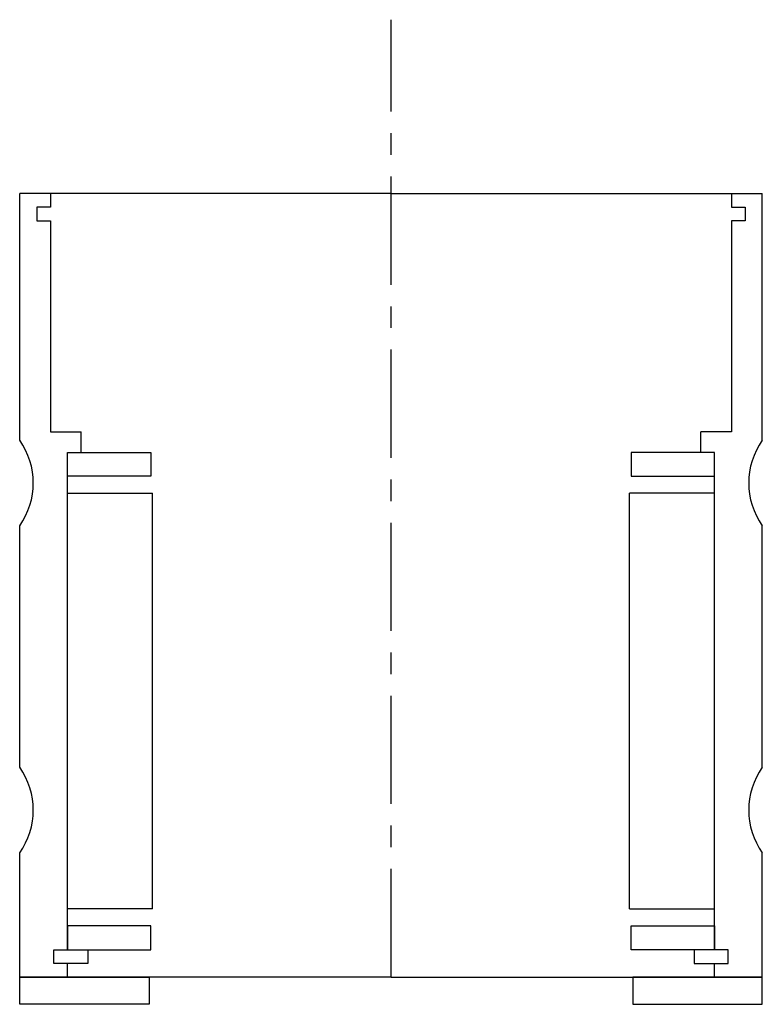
# Model space of a CAD drawing. Header units: millimetres. Extents: x -55 to 54, y -4 to 140.
import ezdxf

# ---------------------------------------------------------------- set-up
doc = ezdxf.new("R2010")
doc.units = ezdxf.units.MM
doc.header["$LTSCALE"] = 0.5
doc.header["$MEASUREMENT"] = 0
doc.linetypes.add('CENTER', pattern=[50.8, 31.75, -6.35, 6.35, -6.35])
doc.layers.get('0').update_dxf_attribs({"linetype": 'CONTINUOUS'})
doc.layers.add('Center', color=1, linetype='CENTER')

msp = doc.modelspace()

# ---------------------------------------------------------------- linework, layer by layer
for p, q in [((-54.5, 78.78), (-54.5, 115)), ((-50, 115), (-54.5, 115)), ((0, 115), (-50, 115)), ((-50, 115), (-50, 113)), ((0, 115), (50, 115)), ((50, 115), (54.5, 115)), ((50, 115), (50, 113)), ((54.5, 78.78), (54.5, 115)), ((-52, 113), (-52, 111)), ((-50, 113), (-52, 113)), ((50, 113), (52, 113)), ((52, 113), (52, 111)), ((-52, 111), (-50, 111)), ((-50, 111), (-50, 80)), ((50, 111), (50, 80)), ((52, 111), (50, 111)), ((-50, 80), (-45.5, 80)), ((-45.5, 77), (-45.5, 80)), ((50, 80), (45.5, 80)), ((45.5, 77), (45.5, 80)), ((-47.5, 4), (-47.5, 77)), ((-47.5, 77), (-35.25, 77)), ((-47.5, 73.5), (-47.5, 77)), ((-47.5, 77), (-45.5, 77)), ((-35.25, 77), (-35.25, 73.5)), ((47.5, 77), (35.25, 77)), ((35.25, 77), (35.25, 73.5)), ((47.5, 77), (45.5, 77)), ((47.5, 4), (47.5, 77)), ((47.5, 73.5), (47.5, 77)), ((-35.25, 73.5), (-47.5, 73.5)), ((35.25, 73.5), (47.5, 73.5)), ((-47.5, 10), (-47.5, 71)), ((-47.5, 71), (-35, 71)), ((-35, 10), (-35, 71)), ((35, 10), (35, 71)), ((47.5, 71), (35, 71)), ((47.5, 10), (47.5, 71)), ((-54.5, 30.78), (-54.5, 66.22)), ((54.5, 30.78), (54.5, 66.22)), ((-54.5, 0), (-54.5, 18.22)), ((54.5, 0), (54.5, 18.22)), ((-35, 10), (-47.5, 10)), ((35, 10), (47.5, 10)), ((-35.25, 7.5), (-47.5, 7.5)), ((-47.5, 7.5), (-47.5, 4)), ((-35.25, 4), (-35.25, 7.5)), ((35.25, 7.5), (47.5, 7.5)), ((35.25, 4), (35.25, 7.5)), ((47.5, 7.5), (47.5, 4)), ((-49.5, 4), (-44.5, 4)), ((-49.5, 2), (-49.5, 4)), ((-49.5, 2), (-49.5, 4)), ((-49.5, 4), (-47.5, 4)), ((-47.5, 4), (-35.25, 4)), ((-44.5, 4), (-44.5, 2)), ((47.5, 4), (35.25, 4)), ((49.5, 4), (44.5, 4)), ((44.5, 4), (44.5, 2)), ((49.5, 4), (47.5, 4)), ((49.5, 2), (49.5, 4)), ((49.5, 2), (49.5, 4)), ((-44.5, 2), (-49.5, 2)), ((-47.5, 2), (-49.5, 2)), ((-47.5, 0), (-47.5, 2)), ((44.5, 2), (49.5, 2)), ((47.5, 2), (49.5, 2)), ((47.5, 0), (47.5, 2)), ((-54.5, 0), (-35.5, 0)), ((-47.5, 0), (-54.5, 0)), ((-54.5, -4), (-54.5, 0)), ((0, 0), (-47.5, 0)), ((-35.5, 0), (-35.5, -4)), ((0, 0), (47.5, 0)), ((54.5, 0), (35.5, 0)), ((35.5, 0), (35.5, -4)), ((47.5, 0), (54.5, 0)), ((54.5, -4), (54.5, 0)), ((-35.5, -4), (-54.5, -4)), ((35.5, -4), (54.5, -4))]:
    msp.add_line(p, q)
for centre, start, end in [((-63.38, 72.5), 324.6955, 35.3045), ((63.38, 72.5), 144.6955, 215.3045), ((-63.38, 24.5), 324.6955, 35.3045), ((63.38, 24.5), 144.6955, 215.3045)]:
    msp.add_arc(centre, 10.88, start, end)
at = {"layer": 'Center'}
msp.add_line((0, 0), (0, 140.49), dxfattribs=at)

doc.saveas('drawing.dxf')
